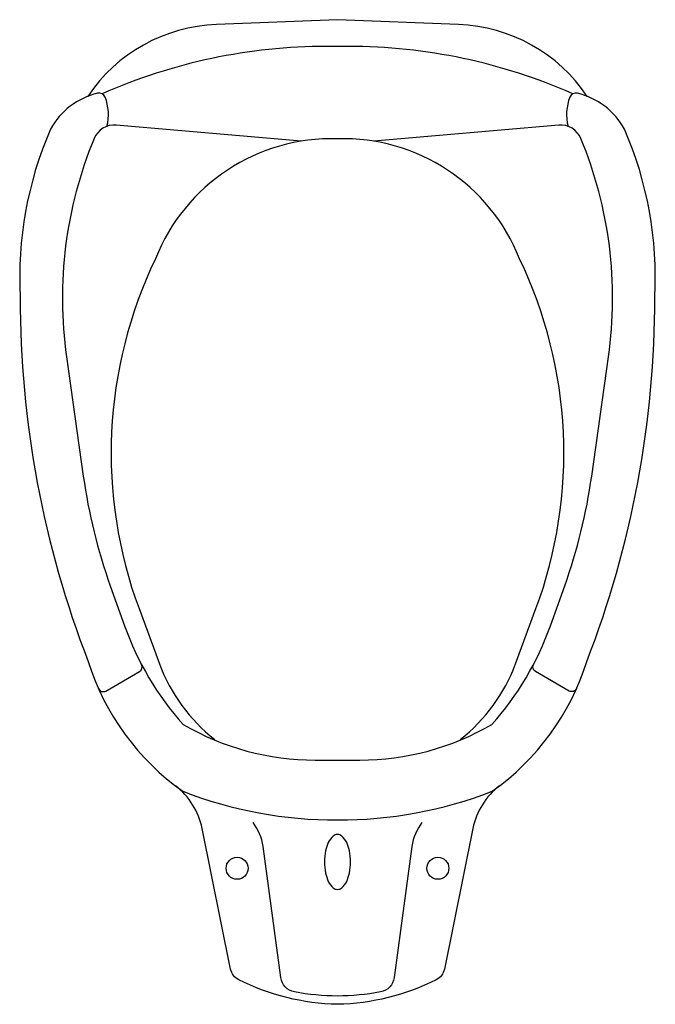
# Model space of a CAD drawing. Header units: millimetres. Extents: x -0.25 to 0.241, y 0.511 to 1.271.
import ezdxf

# ---------------------------------------------------------------- set-up
doc = ezdxf.new("R2010")
doc.units = ezdxf.units.MM
doc.layers.add('BLOCKS', color=3, linetype='Continuous')

msp = doc.modelspace()

# ---------------------------------------------------------------- linework, layer by layer
at = {"layer": 'BLOCKS'}
for points in [[(0.188376, 1.212316, 0.23924), (0.088962, 1.267806), (-0.0045, 1.271494), (-0.097962, 1.267806, 0.23924), (-0.197375, 1.212316)], [(0.177193, 1.214257, 0.104464), (0.004003, 1.250841), (-0.0045, 1.250841), (-0.013003, 1.250841, 0.104464), (-0.186193, 1.214257, 0.104464)], [(-0.182558, 1.18917, 0.163825), (-0.183981, 1.211771, 0.371347), (-0.189795, 1.214738, 0.210024), (-0.226095, 1.186962, 0.116548), (-0.2495, 1.057418, 0.092863), (-0.19702, 0.776103, 0.163884), (-0.123882, 0.675909, 0.09377), (-0.0045, 0.653815, 0.09377), (0.114882, 0.675909, 0.163884), (0.188021, 0.776103, 0.092863), (0.2405, 1.057418, 0.116548), (0.217096, 1.186962, 0.210024), (0.180795, 1.214738, 0.371347), (0.174982, 1.211771, 0.163825), (0.173559, 1.18917)], [(-0.032537, 1.177675), (-0.175321, 1.190112, 0.327519), (-0.192509, 1.179666, 0.133716), (-0.213792, 1.011372), (-0.200774, 0.919038, 0.050711), (-0.179973, 0.834549), (-0.168967, 0.803704, 0.096776), (-0.123774, 0.727567, 0.132563), (-0.021626, 0.7), (-0.0045, 0.7), (0.012626, 0.7, 0.132563), (0.114774, 0.727567, 0.096776), (0.159967, 0.803704), (0.170973, 0.834549, 0.050711), (0.191774, 0.919038), (0.204792, 1.011372, 0.133716), (0.183509, 1.179666, 0.327519), (0.166321, 1.190112), (0.023538, 1.177675)], [(0.090305, 0.715881, 0.138706), (0.133022, 0.77442), (0.14877, 0.816936, 0.203637), (0.136061, 1.086881, 0.316733), (-0.0045, 1.179513, 0.316733), (-0.145061, 1.086881, 0.203637), (-0.157769, 0.816936), (-0.142021, 0.77442, 0.138706), (-0.099304, 0.715881)], [(-0.189056, 0.755158, 0.444478), (-0.183406, 0.753328), (-0.157332, 0.768371, 0.402987), (-0.155792, 0.7737)], [(0.180056, 0.755158, -0.444478), (0.174407, 0.753328), (0.148332, 0.768371, -0.402987), (0.146792, 0.7737)], [(0.12059, 0.680102, 0.181738), (0.10005, 0.647299), (0.078054, 0.538727, -0.230399), (0.071676, 0.530385, -0.111474), (-0.0045, 0.511494, -0.111474), (-0.080675, 0.530385, -0.230399), (-0.087054, 0.538727), (-0.109049, 0.647299, 0.181738), (-0.12959, 0.680102)], [(0.06072, 0.6518, 0.120944), (0.052905, 0.633414), (0.039274, 0.532085, -0.32391), (0.028769, 0.521038, -0.044212), (-0.0045, 0.517844, -0.044212), (-0.037769, 0.521038, -0.32391), (-0.048273, 0.532085), (-0.061905, 0.633414, 0.120944), (-0.069719, 0.6518)]]:
    msp.add_lwpolyline(points, format="xyb", dxfattribs=at)
msp.add_lwpolyline([(-0.0045, 0.600168, 0.181587), (-0.001134, 0.601432, 0.102836), (0.002611, 0.606386, 0.062237), (0.00472, 0.612791, 0.048474), (0.005556, 0.621397, 0.048474), (0.00472, 0.630002, 0.062237), (0.002611, 0.636408, 0.102836), (-0.001134, 0.641362, 0.181587), (-0.0045, 0.642626, 0.181587), (-0.007865, 0.641362, 0.102836), (-0.01161, 0.636408, 0.062237), (-0.013719, 0.630002, 0.048474), (-0.014556, 0.621397, 0.048474), (-0.013719, 0.612791, 0.062237), (-0.01161, 0.606386, 0.102836), (-0.007865, 0.601432, 0.181587)], format="xyb", close=True, dxfattribs=at)
for centre in [(-0.082, 0.616494), (0.073, 0.616494)]:
    msp.add_circle(centre, 0.0085, dxfattribs=at)

doc.saveas('drawing.dxf')
